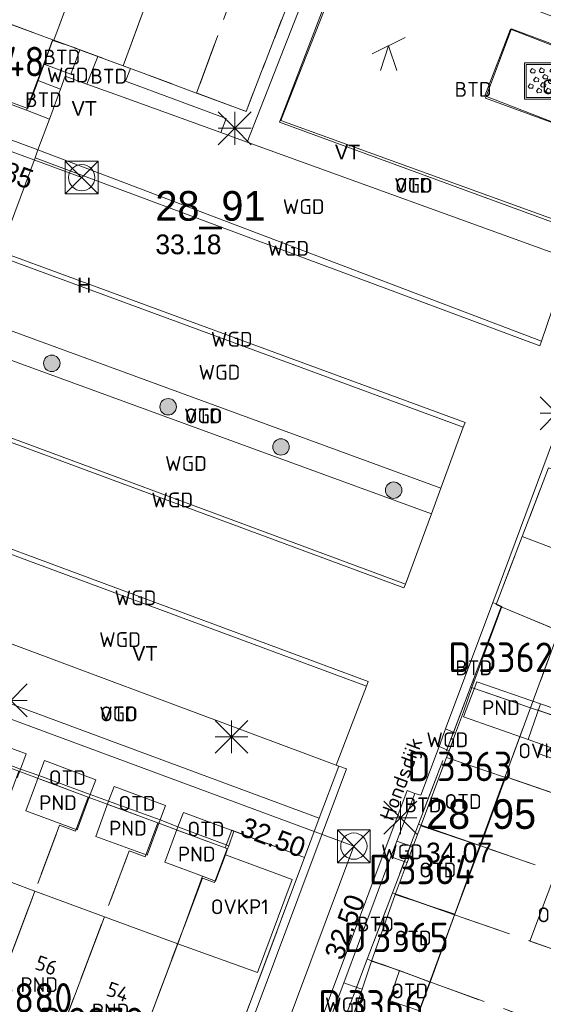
# Model space of a CAD drawing. Header units: metres. Extents: x 207644 to 210135, y 370459 to 373417.
# Tile 83 of 256: x 208279 to 208310, y 371607 to 371666. Entities that reach past the tile are written whole.
import ezdxf
from ezdxf.enums import TextEntityAlignment as Align

# ---------------------------------------------------------------- set-up
doc = ezdxf.new("R2010")
doc.units = ezdxf.units.M
doc.linetypes.add('HIDDEN2', pattern=[4.7625, 3.175, -1.5875])
for name, color, linetype in [('BTD', 7, 'Continuous'), ('CON_BxH300x300mm', 7, 'Continuous'), ('GB', 1, 'Continuous'), ('GB07', 1, 'Continuous'), ('GB11', 1, 'Continuous'), ('INV_BxH300x300mm', 7, 'Continuous'), ('KAD_perceelnummer', 212, 'Continuous'), ('KAD_sectie', 212, 'Continuous'), ('KAD_Vastgesteld_Perceel', 212, 'Continuous'), ('KO_INSPECTIE', 7, 'Continuous'), ('NAR', 7, 'Continuous'), ('NLV_inspectieput', 7, 'Continuous'), ('NNR_inspectieput', 7, 'Continuous'), ('NOD_inspectieput', 7, 'Continuous'), ('ORL', 7, 'Continuous'), ('OTD', 7, 'Continuous'), ('OVKP1', 7, 'Continuous'), ('PND', 7, 'Continuous'), ('VGO', 7, 'Continuous'), ('WGD', 7, 'Continuous')]:
    doc.layers.add(name, color=color, linetype=linetype)
for name, color, linetype, lineweight in [('GBOR', 7, 'Continuous', 25), ('GMV', 7, 'Continuous', 25), ('GP1', 7, 'Continuous', 30), ('Q00_Overig_topografisch_object', 7, 'Continuous', 0), ('Q21_lantaarnpaal', 1, 'Continuous', 0), ('Q26_boom', 72, 'Continuous', 0), ('Q28_rioolput', 153, 'Continuous', 0), ('Q34_speelwerktuig', 3, 'Continuous', 0), ('Q84_zandbak-NGDW', 3, 'Continuous', 0)]:
    doc.layers.add(name, color=color, linetype=linetype, lineweight=lineweight)
doc.styles.add('ISO', font='isocpeur.ttf', dxfattribs={"height": 1})
doc.styles.add('ISOCP', font='ISOCP.shx', dxfattribs={"height": 1.8})

# ---------------------------------------------------------------- blocks, each defined once
blk = doc.blocks.new('ACMAP_ANN_TEMPLATE_Vastgesteld_Perceelnummer')
at = {"layer": 'KAD_perceelnummer', "style": 'ISOCP'}
blk.add_attdef('Perceelnummer', text='', height=1.8, dxfattribs=at).set_placement((0, 0), align=Align.MIDDLE)
at = {"layer": 'KAD_sectie', "style": 'ISOCP'}
blk.add_attdef('sectie', text='', height=1.8, dxfattribs=at).set_placement((-2.7, 0), align=Align.MIDDLE_RIGHT)
blk = doc.blocks.new('Q84')
for points in [[(-1.6, -1.1), (1.6, -1.1), (1.6, 1.1), (-1.6, 1.1), (-1.6, -1.1)], [(-1.5, 1), (-1.5, -1), (1.5, -1), (1.5, 1), (-1.5, 1)], [(-1.167, 0.489), (-1.258, 0.594), (-1.136, 0.763), (-0.949, 0.668), (-0.967, 0.498), (-1.167, 0.489)], [(-0.626, 0.519), (-0.717, 0.624), (-0.595, 0.793), (-0.408, 0.698), (-0.426, 0.528), (-0.626, 0.519)], [(0.032, 0.51), (-0.059, 0.615), (0.063, 0.784), (0.25, 0.689), (0.232, 0.519), (0.032, 0.51)], [(0.629, 0.51), (0.538, 0.615), (0.66, 0.784), (0.847, 0.689), (0.829, 0.519), (0.629, 0.51)], [(1.136, 0.494), (1.045, 0.599), (1.167, 0.768), (1.354, 0.673), (1.336, 0.503), (1.136, 0.494)], [(-0.954, -0.048), (-1.045, 0.057), (-0.923, 0.226), (-0.736, 0.131), (-0.754, -0.039), (-0.954, -0.048)], [(-0.408, 0.123), (-0.499, 0.228), (-0.377, 0.397), (-0.19, 0.302), (-0.208, 0.132), (-0.408, 0.123)], [(-0.065, -0.152), (-0.156, -0.047), (-0.034, 0.122), (0.153, 0.027), (0.135, -0.143), (-0.065, -0.152)], [(0.278, 0.086), (0.187, 0.191), (0.309, 0.36), (0.496, 0.265), (0.478, 0.095), (0.278, 0.086)], [(0.769, 0.08), (0.678, 0.185), (0.8, 0.354), (0.987, 0.259), (0.969, 0.089), (0.769, 0.08)], [(-1.29, -0.439), (-1.381, -0.334), (-1.259, -0.165), (-1.072, -0.26), (-1.09, -0.43), (-1.29, -0.439)], [(-0.79, -0.714), (-0.881, -0.609), (-0.759, -0.44), (-0.572, -0.535), (-0.59, -0.705), (-0.79, -0.714)], [(-0.529, -0.37), (-0.62, -0.265), (-0.498, -0.096), (-0.311, -0.191), (-0.329, -0.361), (-0.529, -0.37)], [(-0.214, -0.708), (-0.305, -0.603), (-0.183, -0.434), (0.004, -0.529), (-0.014, -0.699), (-0.214, -0.708)], [(0.285, -0.487), (0.194, -0.382), (0.316, -0.213), (0.503, -0.308), (0.485, -0.478), (0.285, -0.487)], [(0.717, -0.778), (0.626, -0.673), (0.748, -0.504), (0.935, -0.599), (0.917, -0.769), (0.717, -0.778)], [(1.105, -0.455), (1.014, -0.35), (1.136, -0.181), (1.323, -0.276), (1.305, -0.446), (1.105, -0.455)]]:
    blk.add_lwpolyline(points)
blk = doc.blocks.new('Q21')
for p, q in [((-1, 1), (0, 0)), ((0, 1), (0, 0)), ((0, 0), (1, 1)), ((-1, 0), (0, 0)), ((-1, -1), (0, 0)), ((0, 0), (1, 0)), ((0, 0), (0, -1)), ((0, 0), (1, -1))]:
    blk.add_line(p, q)
blk = doc.blocks.new('Q28')
at = {"linetype": 'Continuous'}
for p, q in [((-1, -1), (1, 1)), ((-1, 1), (1, -1))]:
    blk.add_line(p, q, dxfattribs=at)
blk.add_lwpolyline([(1, 1), (1, -1), (-1, -1), (-1, 1)], close=True)
blk = doc.blocks.new('Q26')
blk.add_hatch(color=256).paths.add_polyline_path([(-0.452, -0.01, 1), (0.548, -0.01, 1)])
blk.add_circle((0.048, -0.01), 0.5)
blk = doc.blocks.new('Q34')
for p, q in [((-1, -0.5), (1, 0.5)), ((-0.5, -1.5), (0, 0)), ((0, 0), (0.5, -1.5))]:
    blk.add_line(p, q)

msp = doc.modelspace()

# ---------------------------------------------------------------- linework, layer by layer
at = {"layer": 'CON_BxH300x300mm', "color": 253, "linetype": 'Continuous', "lineweight": 13}
for points in [[(208227.57, 371677.02), (208282.38, 371656.81)], [(208241, 371637.61), (208298.93, 371616.17)], [(208298.93, 371616.17), (208286.78, 371583.7)]]:
    msp.add_lwpolyline(points, dxfattribs=at)
at = {"layer": 'GB', "color": 253, "linetype": 'Continuous', "lineweight": 13}
for points in [[(208279.529, 371613.442), (208275.306, 371615.004)], [(208283.755, 371611.879), (208279.529, 371613.442)], [(208283.755, 371611.879), (208288.214, 371610.23)], [(208284.506, 371600.405), (208288.214, 371610.23)], [(208299.427, 371607.475), (208299.999, 371609.175)], [(208299.427, 371607.475), (208298.715, 371605.36)], [(208302.919, 371606.163), (208301.083, 371606.781)]]:
    msp.add_lwpolyline(points, dxfattribs=at)
at = {"layer": 'GB07', "color": 253, "linetype": 'Continuous', "lineweight": 13}
for points in [[(208279.529, 371613.442), (208275.834, 371603.623)], [(208283.755, 371611.879), (208280.053, 371602.057)]]:
    msp.add_lwpolyline(points, dxfattribs=at)
at = {"layer": 'GB11', "color": 253, "linetype": 'Continuous', "lineweight": 13}
for points in [[(208309.526, 371622.65), (208305.592, 371624.039), (208306.413, 371626.153)], [(208306.413, 371626.153), (208310.274, 371624.825)], [(208310.274, 371624.825), (208309.526, 371622.65)], [(208310.274, 371624.825), (208314.135, 371623.497), (208313.34, 371621.303), (208311.393, 371621.991)], [(208310.33, 371622.366), (208309.526, 371622.65)], [(208275.526, 371622.019), (208278.657, 371620.857)], [(208311.393, 371621.991), (208310.33, 371622.366)], [(208278.458, 371620.321), (208278.657, 371620.857)], [(208279.773, 371620.467), (208279.558, 371619.889)], [(208279.773, 371620.467), (208282.902, 371619.301)], [(208279.558, 371619.889), (208278.975, 371618.326)], [(208282.104, 371617.16), (208282.902, 371619.301)], [(208283.237, 371616.761), (208284.017, 371618.901)], [(208287.147, 371617.761), (208284.017, 371618.901)], [(208278.975, 371618.326), (208282.104, 371617.16)], [(208287.147, 371617.761), (208286.367, 371615.621)], [(208287.43, 371615.192), (208288.23, 371617.334)], [(208291.322, 371616.18), (208288.23, 371617.334)], [(208286.367, 371615.621), (208283.237, 371616.761)], [(208291.233, 371615.942), (208291.322, 371616.18)], [(208290.523, 371614.038), (208291.121, 371615.641)], [(208291.121, 371615.641), (208291.233, 371615.942)], [(208289.718, 371614.338), (208287.43, 371615.192)], [(208290.523, 371614.038), (208289.718, 371614.338)], [(208301.696, 371608.604), (208299.999, 371609.175)], [(208301.083, 371606.781), (208301.696, 371608.604)]]:
    msp.add_lwpolyline(points, dxfattribs=at)
at = {"layer": 'GBOR', "color": 253, "linetype": 'Continuous', "lineweight": 13}
msp.add_lwpolyline([(208285.045, 371662.676), (208291.154, 371660.408), (208290.843, 371659.548)], dxfattribs=at)
at = {"layer": 'GMV', "color": 253, "linetype": 'Continuous', "lineweight": 13}
for points in [[(208292.443, 371658.969), (208297.349, 371671.487)], [(208294.496, 371660.28), (208298.697, 371670.999)], [(208308.456, 371665.831), (208306.888, 371661.772)], [(208316.104, 371662.876), (208308.456, 371665.831)], [(208280.609, 371665.156), (208280.07, 371663.718)], [(208280.609, 371665.156), (208280.687, 371665.129)], [(208280.687, 371665.129), (208281.984, 371664.688)], [(208282.272, 371664.581), (208281.716, 371663.101)], [(208281.984, 371664.688), (208282.272, 371664.581)], [(208282.272, 371664.581), (208283.357, 371664.176)], [(208283.357, 371664.176), (208282.699, 371662.494)], [(208283.357, 371664.176), (208285.351, 371663.433)], [(208279.694, 371662.715), (208280.07, 371663.718)], [(208280.141, 371663.691), (208280.07, 371663.718)], [(208281.716, 371663.101), (208280.141, 371663.691)], [(208285.351, 371663.433), (208285.045, 371662.676)], [(208279.694, 371662.715), (208279.11, 371661.158)], [(208279.694, 371662.715), (208279.761, 371662.69)], [(208281.091, 371662.192), (208281.38, 371662.971)], [(208281.38, 371662.971), (208282.699, 371662.494)], [(208274.823, 371662.467), (208279.016, 371660.906)], [(208279.761, 371662.69), (208281.091, 371662.192)], [(208281.091, 371662.192), (208280.413, 371660.367)], [(208284.682, 371661.777), (208282.699, 371662.494)], [(208284.682, 371661.777), (208290.843, 371659.548)], [(208306.888, 371661.772), (208314.536, 371658.817)], [(208279.11, 371661.158), (208279.016, 371660.906)], [(208279.719, 371658.5), (208274.131, 371660.568)], [(208279.016, 371660.906), (208280.413, 371660.367)], [(208279.719, 371658.5), (208280.413, 371660.367)], [(208312.674, 371653.704), (208294.496, 371660.28)], [(208290.843, 371659.548), (208292.443, 371658.969)], [(208292.443, 371658.969), (208312.034, 371651.881)], [(208277.981, 371653.824), (208279.54, 371658.018)], [(208279.54, 371658.018), (208279.719, 371658.5)], [(208279.54, 371658.018), (208310.237, 371646.591)], [(208279.719, 371658.5), (208310.334, 371646.875)], [(208277.318, 371652.038), (208305.586, 371641.646)], [(208277.422, 371652.319), (208305.69, 371641.927)], [(208312.034, 371651.881), (208310.334, 371646.875)], [(208275.921, 371648.277), (208304.217, 371637.938)], [(208275.333, 371646.696), (208303.642, 371636.379)], [(208310.237, 371646.591), (208310.334, 371646.875)], [(208312.102, 371643.662), (208307.372, 371630.975)], [(208273.799, 371642.567), (208302.063, 371632.103)], [(208273.709, 371642.324), (208301.974, 371631.862)], [(208305.69, 371641.927), (208305.586, 371641.646)], [(208304.217, 371637.938), (208305.586, 371641.646)], [(208303.642, 371636.379), (208304.217, 371637.938)], [(208271.593, 371636.628), (208299.806, 371626.181)], [(208303.642, 371636.379), (208302.063, 371632.103)], [(208271.488, 371636.346), (208299.699, 371625.901)], [(208301.974, 371631.862), (208302.063, 371632.103)], [(208297.863, 371621.097), (208272.429, 371630.578)], [(208307.372, 371630.975), (208304.509, 371623.296)], [(208307.932, 371630.73), (208306.099, 371625.804)], [(208307.372, 371630.975), (208307.932, 371630.73)], [(208271.225, 371627.35), (208296.827, 371617.861)], [(208297.863, 371621.097), (208299.699, 371625.901)], [(208299.806, 371626.181), (208299.699, 371625.901)], [(208306.099, 371625.804), (208305.6, 371624.328)], [(208305.6, 371624.328), (208305.119, 371623.047)], [(208304.109, 371622.224), (208304.509, 371623.296)], [(208305.119, 371623.047), (208304.509, 371623.296)], [(208275.869, 371622.942), (208279, 371621.778)], [(208305.119, 371623.047), (208304.716, 371621.972)], [(208303.007, 371619.267), (208304.109, 371622.224)], [(208304.716, 371621.972), (208304.109, 371622.224)], [(208279, 371621.778), (208278.657, 371620.857)], [(208304.564, 371621.567), (208303.006, 371617.414)], [(208304.564, 371621.567), (208304.716, 371621.972)], [(208308.141, 371620.344), (208304.564, 371621.567)], [(208279.773, 371620.467), (208278.657, 371620.857)], [(208279.773, 371620.467), (208280.108, 371621.366)], [(208280.108, 371621.366), (208283.238, 371620.203)], [(208298.489, 371620.87), (208286.76, 371589.59)], [(208298.019, 371621.039), (208296.827, 371617.861)], [(208298.019, 371621.039), (208297.863, 371621.097)], [(208298.019, 371621.039), (208298.489, 371620.87)], [(208308.141, 371620.344), (208306.625, 371616.188)], [(208283.238, 371620.203), (208282.902, 371619.301)], [(208284.342, 371619.792), (208284.017, 371618.901)], [(208287.464, 371618.632), (208284.342, 371619.792)], [(208284.017, 371618.901), (208282.902, 371619.301)], [(208290.517, 371588.457), (208302.164, 371619.545)], [(208301.546, 371616.478), (208302.632, 371619.377)], [(208302.164, 371619.545), (208302.632, 371619.377)], [(208302.632, 371619.377), (208303.007, 371619.267)], [(208287.147, 371617.761), (208287.464, 371618.632)], [(208288.23, 371617.334), (208288.562, 371618.223)], [(208288.562, 371618.223), (208291.636, 371617.081)], [(208295.935, 371615.483), (208296.827, 371617.861)], [(208288.23, 371617.334), (208287.147, 371617.761)], [(208303.006, 371617.414), (208302.525, 371616.133)], [(208303.006, 371617.414), (208306.625, 371616.188)], [(208291.322, 371616.18), (208291.636, 371617.081)], [(208291.636, 371617.081), (208295.935, 371615.483)], [(208301.186, 371615.517), (208301.546, 371616.478)], [(208302.525, 371616.133), (208301.546, 371616.478)], [(208302.525, 371616.133), (208302.166, 371615.175)], [(208306.625, 371616.188), (208305.063, 371612.031)], [(208286.985, 371591.615), (208295.935, 371615.483)], [(208298.32, 371607.869), (208301.186, 371615.517)], [(208302.166, 371615.175), (208301.186, 371615.517)], [(208302.166, 371615.175), (208301.439, 371613.232)], [(208299.999, 371609.175), (208301.439, 371613.232)], [(208305.063, 371612.031), (208301.439, 371613.232)], [(208305.063, 371612.031), (208303.563, 371607.906)], [(208301.696, 371608.604), (208303.563, 371607.906)], [(208297.471, 371605.602), (208298.32, 371607.869)], [(208299.238, 371607.542), (208298.32, 371607.869)], [(208302.919, 371606.163), (208303.563, 371607.906)], [(208299.427, 371607.475), (208299.238, 371607.542)]]:
    msp.add_lwpolyline(points, dxfattribs=at)
at = {"layer": 'GP1', "color": 253, "linetype": 'Continuous', "lineweight": 13}
for points in [[(208310.33, 371622.366), (208310.133, 371621.806), (208311.195, 371621.431), (208311.393, 371621.991)], [(208291.121, 371615.641), (208295.179, 371614.133), (208293.076, 371608.495), (208288.214, 371610.23)], [(208288.214, 371610.23), (208289.718, 371614.338)], [(208309.641, 371610.39), (208311.204, 371614.593)], [(208312.482, 371609.392), (208309.641, 371610.39)]]:
    msp.add_lwpolyline(points, dxfattribs=at)
at = {"layer": 'KAD_Vastgesteld_Perceel', "color": 253, "linetype": 'HIDDEN2', "lineweight": 13}
for points in [[(208290.5, 371688.63), (208289.719, 371686.576), (208288.748, 371686.936), (208280.676, 371665.161), (208280.617, 371665.183), (208276.445, 371666.725), (208284.562, 371688.498), (208285.538, 371688.137), (208286.316, 371690.181), (208290.5, 371688.63)], [(208280.676, 371665.161), (208288.748, 371686.936), (208289.719, 371686.576), (208290.5, 371688.63), (208294.738, 371687.059), (208293.958, 371685.007), (208292.965, 371685.375), (208284.891, 371663.603), (208280.676, 371665.161)], [(208284.891, 371663.603), (208292.965, 371685.375), (208293.958, 371685.007), (208294.738, 371687.059), (208295.903, 371686.627), (208298.965, 371685.492), (208298.35, 371683.876), (208298.183, 371683.436), (208297.409, 371683.722), (208295.934, 371679.732), (208294.723, 371676.457), (208292.307, 371669.923), (208289.359, 371661.951), (208284.891, 371663.603)], [(208292.37, 371660.836), (208289.359, 371661.951), (208292.307, 371669.923), (208294.723, 371676.457), (208297.99, 371675.277), (208292.37, 371660.836)], [(208276.445, 371666.725), (208280.617, 371665.183), (208279.11, 371661.002), (208274.887, 371662.549), (208276.445, 371666.725)], [(208310.766, 371639.16), (208332.983, 371630.887), (208332.651, 371630.005), (208334.711, 371629.188), (208333.142, 371624.956), (208331.085, 371625.771), (208331.394, 371626.606), (208309.164, 371634.988), (208310.766, 371639.16)], [(208307.579, 371630.858), (208309.164, 371634.988), (208331.394, 371626.606), (208331.085, 371625.771), (208333.142, 371624.956), (208332.683, 371623.719), (208333.413, 371623.43), (208335.458, 371622.619), (208334.304, 371619.537), (208332.26, 371620.348), (208332.673, 371621.451), (208325.833, 371623.992), (208325.788, 371623.87), (208318.676, 371626.315), (208318.631, 371626.193), (208315.933, 371627.332), (208311.392, 371629.249), (208307.892, 371630.726), (208307.579, 371630.858)], [(208311.392, 371629.249), (208309.677, 371624.582), (208306.031, 371625.832), (208307.892, 371630.726), (208311.392, 371629.249)], [(208315.933, 371627.332), (208318.631, 371626.193), (208318.676, 371626.315), (208325.788, 371623.87), (208325.833, 371623.992), (208332.673, 371621.451), (208332.26, 371620.348), (208334.304, 371619.537), (208332.722, 371615.312), (208330.672, 371616.125), (208331.09, 371617.233), (208309.677, 371624.582), (208311.392, 371629.249), (208315.933, 371627.332)], [(208306.595, 371616.201), (208302.863, 371617.503), (208306.031, 371625.832), (208309.677, 371624.582), (208308.139, 371620.4), (208306.595, 371616.201)], [(208309.677, 371624.582), (208331.09, 371617.233), (208330.672, 371616.125), (208332.722, 371615.312), (208331.147, 371611.106), (208329.12, 371611.91), (208329.525, 371612.987), (208308.139, 371620.4), (208309.677, 371624.582)], [(208268.688, 371597.4), (208276.812, 371619.012), (208277.786, 371618.65), (208278.554, 371620.719), (208282.768, 371619.154), (208282, 371617.088), (208281.036, 371617.446), (208272.992, 371596.07), (208268.688, 371597.4)], [(208308.139, 371620.4), (208329.525, 371612.987), (208329.12, 371611.91), (208331.147, 371611.106), (208329.565, 371606.881), (208327.55, 371607.681), (208327.947, 371608.75), (208306.595, 371616.201), (208308.139, 371620.4)], [(208272.992, 371596.07), (208281.036, 371617.446), (208282, 371617.088), (208282.768, 371619.154), (208287.004, 371617.581), (208286.241, 371615.527), (208285.265, 371615.886), (208277.295, 371594.741), (208272.992, 371596.07)], [(208289.721, 371614.226), (208284.506, 371600.405), (208281.886, 371593.323), (208277.295, 371594.741), (208285.265, 371615.886), (208286.241, 371615.527), (208287.004, 371617.581), (208291.102, 371616.059), (208291.224, 371616.014), (208290.458, 371613.952), (208289.721, 371614.226)], [(208305.052, 371612.003), (208301.275, 371613.329), (208302.863, 371617.503), (208306.595, 371616.201), (208305.052, 371612.003)], [(208289.721, 371614.226), (208290.458, 371613.952), (208291.224, 371616.014), (208291.102, 371616.059), (208291.498, 371617.132), (208295.935, 371615.483), (208287.868, 371593.969), (208287.03, 371591.734), (208281.886, 371593.323), (208284.506, 371600.405), (208289.721, 371614.226)], [(208306.595, 371616.201), (208327.947, 371608.75), (208327.55, 371607.681), (208329.565, 371606.881), (208327.984, 371602.66), (208325.969, 371603.46), (208326.364, 371604.515), (208305.052, 371612.003), (208306.595, 371616.201)], [(208303.551, 371607.921), (208299.746, 371609.308), (208301.275, 371613.329), (208305.052, 371612.003), (208303.551, 371607.921)], [(208305.052, 371612.003), (208326.364, 371604.515), (208325.969, 371603.46), (208327.984, 371602.66), (208326.397, 371598.421), (208324.383, 371599.22), (208324.748, 371600.195), (208303.551, 371607.921), (208305.052, 371612.003)], [(208302.007, 371603.722), (208298.158, 371605.134), (208299.746, 371609.308), (208303.551, 371607.921), (208302.007, 371603.722)], [(208303.551, 371607.921), (208324.748, 371600.195), (208324.383, 371599.22), (208326.397, 371598.421), (208324.836, 371594.252), (208322.849, 371595.04), (208323.182, 371595.954), (208302.007, 371603.722), (208303.551, 371607.921)]]:
    msp.add_lwpolyline(points, close=True, dxfattribs=at)
for points in [[(208262.148, 371667.215), (208266.472, 371665.631), (208270.691, 371664.086), (208274.887, 371662.549), (208279.11, 371661.002), (208280.617, 371665.183), (208280.676, 371665.161), (208284.891, 371663.603), (208289.359, 371661.951), (208292.37, 371660.836), (208297.99, 371675.277)], [(208310.766, 371639.16), (208309.164, 371634.988), (208307.579, 371630.858), (208307.892, 371630.726), (208306.031, 371625.832), (208302.863, 371617.503), (208301.275, 371613.329), (208299.746, 371609.308), (208298.158, 371605.134)], [(208287.868, 371593.969), (208295.935, 371615.483), (208291.498, 371617.132), (208291.102, 371616.059), (208287.004, 371617.581), (208282.768, 371619.154), (208278.554, 371620.719), (208274.304, 371622.297), (208270.07, 371623.869), (208265.863, 371625.431), (208261.64, 371626.999), (208257.407, 371628.571), (208253.195, 371630.135), (208247.778, 371632.146), (208247.078, 371630.266), (208243.889, 371631.364)]]:
    msp.add_lwpolyline(points, dxfattribs=at)
at = {"layer": 'NOD_inspectieput', "color": 253, "lineweight": 13}
for centre in [(208282.38, 371656.81), (208298.93, 371616.17)]:
    msp.add_circle(centre, 0.8, dxfattribs=at)
at = {"layer": 'Q00_Overig_topografisch_object', "color": 253}
for points in [[(208312.61, 371653.521), (208294.405, 371660.183), (208298.646, 371671.23), (208318.782, 371663.726)], [(208306.932, 371661.633), (208308.523, 371665.852), (208316.214, 371662.981), (208314.673, 371658.808), (208306.932, 371661.633)]]:
    msp.add_lwpolyline(points, dxfattribs=at)

# ---------------------------------------------------------------- block references
at = {"layer": 'KAD_Vastgesteld_Perceel', "color": 253, "linetype": 'HIDDEN2', "lineweight": 13}
ref = msp.add_blockref('ACMAP_ANN_TEMPLATE_Vastgesteld_Perceelnummer', (208277.759, 371663.864), dxfattribs=at)
ref.add_attrib('Perceelnummer', '3348', dxfattribs={"layer": 'KAD_perceelnummer', "lineweight": 13, "height": 1.8, "style": 'ISOCP'}).set_placement((208277.759, 371663.864), align=Align.MIDDLE)
ref.add_attrib('sectie', 'D', dxfattribs={"layer": 'KAD_sectie', "lineweight": 13, "height": 1.8, "style": 'ISOCP'}).set_placement((208275.059, 371663.864), align=Align.MIDDLE_RIGHT)
ref = msp.add_blockref('ACMAP_ANN_TEMPLATE_Vastgesteld_Perceelnummer', (208308.765, 371627.654), dxfattribs=at)
ref.add_attrib('Perceelnummer', '3362', dxfattribs={"layer": 'KAD_perceelnummer', "lineweight": 13, "height": 1.8, "style": 'ISOCP'}).set_placement((208308.765, 371627.654), align=Align.MIDDLE)
ref.add_attrib('sectie', 'D', dxfattribs={"layer": 'KAD_sectie', "lineweight": 13, "height": 1.8, "style": 'ISOCP'}).set_placement((208306.065, 371627.654), align=Align.MIDDLE_RIGHT)
ref = msp.add_blockref('ACMAP_ANN_TEMPLATE_Vastgesteld_Perceelnummer', (208306.283, 371621.017), dxfattribs=at)
ref.add_attrib('Perceelnummer', '3363', dxfattribs={"layer": 'KAD_perceelnummer', "lineweight": 13, "height": 1.8, "style": 'ISOCP'}).set_placement((208306.283, 371621.017), align=Align.MIDDLE)
ref.add_attrib('sectie', 'D', dxfattribs={"layer": 'KAD_sectie', "lineweight": 13, "height": 1.8, "style": 'ISOCP'}).set_placement((208303.583, 371621.017), align=Align.MIDDLE_RIGHT)
ref = msp.add_blockref('ACMAP_ANN_TEMPLATE_Vastgesteld_Perceelnummer', (208303.94, 371614.753), dxfattribs=at)
ref.add_attrib('Perceelnummer', '3364', dxfattribs={"layer": 'KAD_perceelnummer', "lineweight": 13, "height": 1.8, "style": 'ISOCP'}).set_placement((208303.94, 371614.753), align=Align.MIDDLE)
ref.add_attrib('sectie', 'D', dxfattribs={"layer": 'KAD_sectie', "lineweight": 13, "height": 1.8, "style": 'ISOCP'}).set_placement((208301.24, 371614.753), align=Align.MIDDLE_RIGHT)
ref = msp.add_blockref('ACMAP_ANN_TEMPLATE_Vastgesteld_Perceelnummer', (208302.396, 371610.625), dxfattribs=at)
ref.add_attrib('Perceelnummer', '3365', dxfattribs={"layer": 'KAD_perceelnummer', "lineweight": 13, "height": 1.8, "style": 'ISOCP'}).set_placement((208302.396, 371610.625), align=Align.MIDDLE)
ref.add_attrib('sectie', 'D', dxfattribs={"layer": 'KAD_sectie', "lineweight": 13, "height": 1.8, "style": 'ISOCP'}).set_placement((208299.696, 371610.625), align=Align.MIDDLE_RIGHT)
ref = msp.add_blockref('ACMAP_ANN_TEMPLATE_Vastgesteld_Perceelnummer', (208279.491, 371606.948), dxfattribs=at)
ref.add_attrib('Perceelnummer', '2880', dxfattribs={"layer": 'KAD_perceelnummer', "lineweight": 13, "height": 1.8, "style": 'ISOCP'}).set_placement((208279.491, 371606.948), align=Align.MIDDLE)
ref.add_attrib('sectie', 'D', dxfattribs={"layer": 'KAD_sectie', "lineweight": 13, "height": 1.8, "style": 'ISOCP'}).set_placement((208276.791, 371606.948), align=Align.MIDDLE_RIGHT)
ref = msp.add_blockref('ACMAP_ANN_TEMPLATE_Vastgesteld_Perceelnummer', (208300.859, 371606.515), dxfattribs=at)
ref.add_attrib('Perceelnummer', '3366', dxfattribs={"layer": 'KAD_perceelnummer', "lineweight": 13, "height": 1.8, "style": 'ISOCP'}).set_placement((208300.859, 371606.515), align=Align.MIDDLE)
ref.add_attrib('sectie', 'D', dxfattribs={"layer": 'KAD_sectie', "lineweight": 13, "height": 1.8, "style": 'ISOCP'}).set_placement((208298.159, 371606.515), align=Align.MIDDLE_RIGHT)
ref = msp.add_blockref('ACMAP_ANN_TEMPLATE_Vastgesteld_Perceelnummer', (208283.871, 371605.452), dxfattribs=at)
ref.add_attrib('Perceelnummer', '2879', dxfattribs={"layer": 'KAD_perceelnummer', "lineweight": 13, "height": 1.8, "style": 'ISOCP'}).set_placement((208283.871, 371605.452), align=Align.MIDDLE)
ref.add_attrib('sectie', 'D', dxfattribs={"layer": 'KAD_sectie', "lineweight": 13, "height": 1.8, "style": 'ISOCP'}).set_placement((208281.171, 371605.452), align=Align.MIDDLE_RIGHT)
at = {"layer": 'Q21_lantaarnpaal', "color": 253}
for p in [(208291.686, 371659.811), (208311.255, 371642.485), (208278.065, 371625.027), (208291.484, 371622.814), (208301.758, 371617.9)]:
    msp.add_blockref('Q21', p, dxfattribs=at)
at = {"layer": 'Q26_boom', "color": 253}
for p in [(208280.51, 371645.529), (208287.586, 371642.888), (208294.447, 371640.448), (208301.301, 371637.819)]:
    msp.add_blockref('Q26', p, dxfattribs=at)
at = {"layer": 'Q28_rioolput', "color": 253}
for p in [(208282.375, 371656.813), (208298.928, 371616.165)]:
    msp.add_blockref('Q28', p, dxfattribs=at)
at = {"layer": 'Q34_speelwerktuig', "color": 253}
msp.add_blockref('Q34', (208301.042, 371664.825), dxfattribs=at)
at = {"layer": 'Q84_zandbak-NGDW', "color": 253}
msp.add_blockref('Q84', (208310.909, 371662.68), dxfattribs=at)

# ---------------------------------------------------------------- texts
at = {"layer": 'BTD', "color": 253, "linetype": 'Continuous', "lineweight": 13, "style": 'ISO'}
for p in [(208281.171, 371664.135), (208284.025, 371662.971), (208306.182, 371662.17), (208280.054, 371661.543), (208306.221, 371627.01), (208303.131, 371618.674), (208300.243, 371611.432)]:
    msp.add_text('BTD', height=0.9, dxfattribs=at).set_placement(p, align=Align.MIDDLE_CENTER)
at = {"layer": 'INV_BxH300x300mm', "color": 253, "lineweight": 13}
for s, rotation, p in [('31.85', 339.76, (208275.38, 371657.47)), ('32.50', 339.69, (208291.93, 371616.84)), ('32.50', 69.48, (208298.23, 371609.17))]:
    msp.add_text(s, height=1.2, rotation=rotation, dxfattribs=at).set_placement(p)
at = {"layer": 'KO_INSPECTIE', "color": 253, "lineweight": 13}
for s, p in [('VT', (208281.76, 371660.57)), ('VT', (208297.78, 371657.91)), ('H', (208282.1, 371649.82)), ('VT', (208285.45, 371627.44))]:
    msp.add_text(s, height=0.9, dxfattribs=at).set_placement(p)
at = {"layer": 'NAR', "color": 253, "linetype": 'Continuous', "lineweight": 13, "style": 'ISO'}
for s, p in [('56', (208280.233, 371608.917)), ('54', (208284.574, 371607.311))]:
    msp.add_text(s, height=0.9, rotation=339.7, dxfattribs=at).set_placement(p, align=Align.MIDDLE_CENTER)
at = {"layer": 'NLV_inspectieput', "color": 253, "lineweight": 13}
for s, p in [('33.18', (208286.86, 371652.15)), ('34.07', (208303.32, 371615.18))]:
    msp.add_text(s, height=1.2, dxfattribs=at).set_placement(p)
at = {"layer": 'NNR_inspectieput', "color": 253, "lineweight": 13}
for s, p in [('28_91', (208286.86, 371654.19)), ('28_95', (208303.32, 371617.22))]:
    msp.add_text(s, height=1.8, dxfattribs=at).set_placement(p)
at = {"layer": 'ORL', "color": 253, "linetype": 'Continuous', "lineweight": 13, "style": 'ISO'}
msp.add_text('Hondsdijk', height=0.9, rotation=69.6, dxfattribs=at).set_placement((208301.797, 371620.252), align=Align.MIDDLE_CENTER)
at = {"layer": 'OTD', "color": 253, "linetype": 'Continuous', "lineweight": 13, "style": 'ISO'}
for p in [(208311.496, 371662.324), (208302.559, 371656.336), (208289.775, 371642.324), (208284.622, 371624.209), (208281.506, 371620.334), (208285.741, 371618.773), (208305.574, 371618.883), (208289.933, 371617.206), (208304.032, 371614.72), (208302.531, 371610.581), (208302.323, 371607.367)]:
    msp.add_text('OTD', height=0.9, dxfattribs=at).set_placement(p, align=Align.MIDDLE_CENTER)
at = {"layer": 'OVKP1', "color": 253, "linetype": 'Continuous', "lineweight": 13, "style": 'ISO'}
for p in [(208310.687, 371621.963), (208291.987, 371612.483), (208311.844, 371611.993)]:
    msp.add_text('OVKP1', height=0.9, dxfattribs=at).set_placement(p, align=Align.MIDDLE_CENTER)
at = {"layer": 'PND', "color": 253, "linetype": 'Continuous', "lineweight": 13, "style": 'ISO'}
for p in [(208307.878, 371624.589), (208280.939, 371618.813), (208285.192, 371617.261), (208289.376, 371615.686), (208279.795, 371607.749), (208284.134, 371606.141)]:
    msp.add_text('PND', height=0.9, dxfattribs=at).set_placement(p, align=Align.MIDDLE_CENTER)
at = {"layer": 'VGO', "color": 253, "linetype": 'Continuous', "lineweight": 13, "style": 'ISO'}
for p in [(208302.559, 371656.336), (208289.775, 371642.324), (208284.622, 371624.209)]:
    msp.add_text('VGO', height=0.9, dxfattribs=at).set_placement(p, align=Align.MIDDLE_CENTER)
at = {"layer": 'WGD', "color": 253, "linetype": 'Continuous', "lineweight": 13, "style": 'ISO'}
for p in [(208281.526, 371663.045), (208295.877, 371655.046), (208294.937, 371652.504), (208291.504, 371646.983), (208290.754, 371644.978), (208288.721, 371639.43), (208287.886, 371637.215), (208285.647, 371631.264), (208284.71, 371628.726), (208304.614, 371622.634), (208301.856, 371615.826), (208298.449, 371606.521)]:
    msp.add_text('WGD', height=0.9, dxfattribs=at).set_placement(p, align=Align.MIDDLE_CENTER)

doc.saveas('drawing.dxf')
